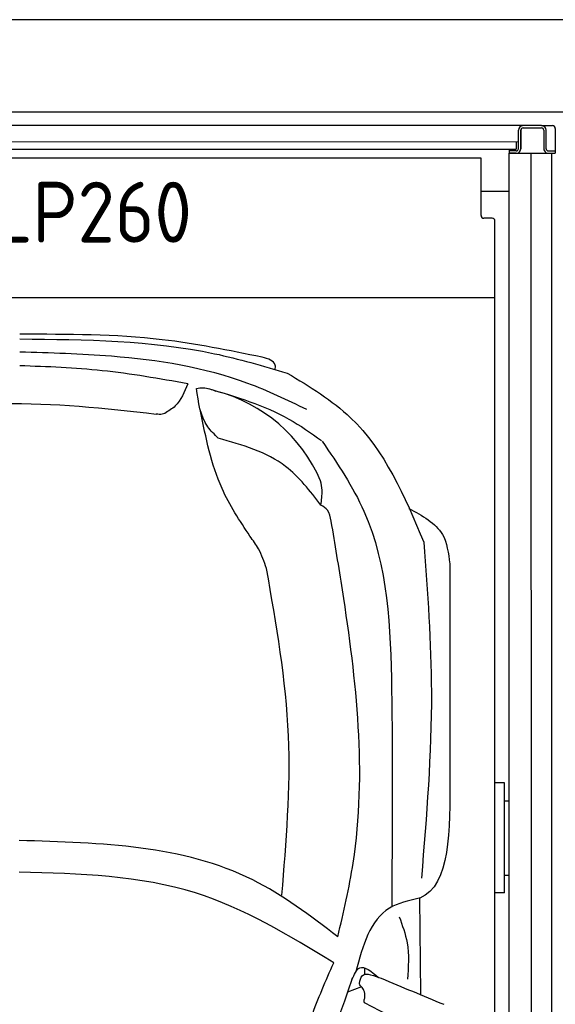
# Model space of a CAD drawing. Header units: millimetres. Extents: x 0 to 9279, y -929 to 5900.
# Tile 8 of 11: x 4739 to 5900, y 3764 to 5900. Entities that reach past the tile are written whole.
import ezdxf

# ---------------------------------------------------------------- set-up
doc = ezdxf.new("R2010")
doc.units = ezdxf.units.MM
for name, color, linetype, lineweight in [('car', 10, 'Continuous', 25), ('Gebäude', 7, 'Continuous', 25), ('Plattform', 7, 'Continuous', 25)]:
    doc.layers.add(name, color=color, linetype=linetype, lineweight=lineweight)
doc.styles.get("Standard").update_dxf_attribs({"font": 'ISOCP.SHX'})

# ---------------------------------------------------------------- blocks, each defined once
blk = doc.blocks.new('Car LP')
at = {"layer": 'car'}
for p, q in [((808.8, 3385.8), (809.2, 3349.8)), ((871.9, 3160.2), (870, 3368.4)), ((750.1, 3201.6), (750.8, 3216.6)), ((743, 3176.1), (713, 3164.6)), ((889.7, 3068.2), (749.7, 3141.4))]:
    blk.add_line(p, q, dxfattribs=at)
for centre, radius, start, end in [((342.8, 4139.7), 339.4, 23.2659, 75.556), ((6559, 1108.2), 6197.2, 160.35517, 164.00603)]:
    blk.add_arc(centre, radius, start, end, dxfattribs=at)
for points, knots in [([(2.2, 4581.6), (144.5, 4580.3), (341.7, 4578.5), (529.7, 4523), (582, 4507.6)], [0, 0, 0, 0, 423.492842, 586.583376, 586.583376, 586.583376, 586.583376]), ([(527.9, 4542), (455.8, 4556.7), (282.6, 4592.1), (105.7, 4591.9), (2.4, 4591.7)], [0, 0, 0, 0, 220.289453, 529.069984, 529.069984, 529.069984, 529.069984]), ([(624.7, 4428.5), (582.5, 4448.8), (449.5, 4512.8), (234.8, 4546.4), (68.2, 4551.3), (2, 4553.3)], [0, 0, 0, 0, 139.94864, 441.700756, 640.652122, 640.652122, 640.652122, 640.652122]), ([(556.1, 4515.2), (556.4, 4518.5), (557.7, 4533.5), (541, 4538.2), (527.9, 4542)], [0, 0, 0, 0, 9.435567, 42.507293, 42.507293, 42.507293, 42.507293]), ([(366.3, 4484.3), (304.7, 4495.3), (184.1, 4516.7), (61.8, 4521.3), (2, 4523.5)], [0, 0, 0, 0, 187.526256, 366.76554, 366.76554, 366.76554, 366.76554]), ([(582, 4507.6), (630.9, 4478.1), (771, 4393.7), (836.2, 4240.3), (878.6, 4140.4)], [0, 0, 0, 0, 168.365537, 481.902364, 481.902364, 481.902364, 481.902364]), ([(366.3, 4484.3), (359.2, 4466.6), (348.6, 4439.9), (324.8, 4425.1), (316.8, 4420.2)], [0, 0, 0, 0, 55.196049, 82.674395, 82.674395, 82.674395, 82.674395]), ([(385.7, 4474.4), (390.4, 4475.1), (404.7, 4477.1), (418.3, 4471.8), (427.5, 4468.4)], [0, 0, 0, 0, 14.118333, 42.779436, 42.779436, 42.779436, 42.779436]), ([(432.5, 4366.6), (424.3, 4374.4), (394.8, 4402.5), (389.5, 4444.3), (385.7, 4474.4)], [0, 0, 0, 0, 33.431605, 120.169321, 120.169321, 120.169321, 120.169321]), ([(411.5, 4473.8), (471.8, 4456), (559.5, 4430.2), (633.5, 4377.6), (656.6, 4361.1)], [0, 0, 0, 0, 186.522722, 271.227686, 271.227686, 271.227686, 271.227686]), ([(-268.2, 4420.2), (-190.8, 4429.6), (-2.3, 4452.4), (186.7, 4431.2), (298, 4418.7)], [0, 0, 0, 0, 233.394315, 567.891299, 567.891299, 567.891299, 567.891299]), ([(501.4, 4153.6), (479.2, 4187.3), (425, 4270), (405.7, 4367.4), (394.3, 4425.1)], [0, 0, 0, 0, 120.003178, 294.215769, 294.215769, 294.215769, 294.215769]), ([(316.8, 4420.2), (314.9, 4419.4), (308.9, 4417), (302.4, 4418), (298, 4418.7)], [0, 0, 0, 0, 6.204097, 19.184756, 19.184756, 19.184756, 19.184756]), ([(655.1, 4221), (631.6, 4251.8), (575.3, 4325.7), (485.1, 4351.5), (432.5, 4366.6)], [0, 0, 0, 0, 113.654972, 272.306786, 272.306786, 272.306786, 272.306786]), ([(658, 4359.8), (691.4, 4310.4), (798.6, 4151.6), (812.1, 3802.4), (809.9, 3529.5), (808.8, 3385.8)], [0, 0, 0, 0, 177.04348, 568.390213, 1003.585748, 1003.585748, 1003.585748, 1003.585748]), ([(655.1, 4221), (656.7, 4231.8), (659.2, 4249.5), (655.9, 4266.9), (654.6, 4273.8)], [0, 0, 0, 0, 32.388359, 53.078266, 53.078266, 53.078266, 53.078266]), ([(677.6, 4186.2), (676, 4194.9), (673.2, 4209.9), (660.5, 4217.7), (655.1, 4221)], [0, 0, 0, 0, 25.07844, 43.102018, 43.102018, 43.102018, 43.102018]), ([(845.9, 4214), (875, 4198.3), (924.9, 4171.6), (931.7, 4116.7), (934.5, 4094)], [0, 0, 0, 0, 92.189033, 157.580383, 157.580383, 157.580383, 157.580383]), ([(691.9, 3284.6), (704.3, 3337.7), (761.7, 3583.8), (726.6, 3892.4), (685.9, 4136.6), (677.6, 4186.2)], [0, 0, 0, 0, 163.260571, 756.222817, 907.439026, 907.439026, 907.439026, 907.439026]), ([(537.2, 4083.6), (532.2, 4098.2), (523.6, 4123.3), (507.9, 4144.6), (501.4, 4153.6)], [0, 0, 0, 0, 45.789849, 78.965923, 78.965923, 78.965923, 78.965923]), ([(878.6, 4140.4), (886.5, 4032), (904.1, 3789.1), (884.2, 3546.3), (873.2, 3411.9)], [0, 0, 0, 0, 325.755723, 729.521316, 729.521316, 729.521316, 729.521316]), ([(570.5, 3374.5), (580.1, 3490), (599.9, 3727.8), (558.5, 3962.8), (537.2, 4083.6)], [0, 0, 0, 0, 346.247999, 712.605591, 712.605591, 712.605591, 712.605591]), ([(691.9, 3284.6), (632.1, 3330.1), (434, 3480.7), (179, 3488.2), (1, 3493.4)], [0, 0, 0, 0, 221.980537, 735.54049, 735.54049, 735.54049, 735.54049]), ([(682.9, 3228.2), (585.7, 3287.3), (376.9, 3414.4), (131.8, 3421.1), (0.9, 3424.8)], [0, 0, 0, 0, 335.657873, 720.766586, 720.766586, 720.766586, 720.766586]), ([(868.1, 3368.1), (845, 3362.9), (768.6, 3345.8), (746.2, 3264.9), (730.6, 3208.4)], [0, 0, 0, 0, 67.724235, 224.331628, 224.331628, 224.331628, 224.331628]), ([(870, 3368.4), (869.7, 3368.3), (869.1, 3368.1), (868.5, 3368.1), (868.1, 3368.1)], [0, 0, 0, 0, 0.715794, 1.895844, 1.895844, 1.895844, 1.895844]), ([(824.9, 3328), (831.7, 3309.3), (847.7, 3265.6), (844.9, 3218.9), (843.2, 3192.2)], [0, 0, 0, 0, 59.065939, 138.389817, 138.389817, 138.389817, 138.389817]), ([(580.4, 2914.9), (596.1, 2980.9), (621.7, 3088.3), (665.9, 3189.3), (682.9, 3228.2)], [0, 0, 0, 0, 203.213347, 330.239533, 330.239533, 330.239533, 330.239533]), ([(722.6, 3191.6), (727.4, 3202.6), (739.7, 3230.3), (764.8, 3208.9), (779.8, 3196)], [0, 0, 0, 0, 30.332599, 75.956206, 75.956206, 75.956206, 75.956206]), ([(739.1, 3183), (740.1, 3189.7), (743.5, 3212.1), (772.6, 3198.9), (785.7, 3194.3)], [0, 0, 0, 0, 17.673761, 59.390654, 59.390654, 59.390654, 59.390654]), ([(743, 3176.1), (741.5, 3177.3), (739.3, 3179.2), (739.1, 3182), (739.1, 3183)], [0, 0, 0, 0, 5.393636, 8.285754, 8.285754, 8.285754, 8.285754]), ([(750.5, 3153.5), (750.4, 3158.7), (750.4, 3167.1), (745, 3173.5), (743, 3176.1)], [0, 0, 0, 0, 14.839685, 24.388973, 24.388973, 24.388973, 24.388973]), ([(749.7, 3141.4), (749.2, 3142.8), (747.9, 3146.9), (750.8, 3150.9), (750.5, 3153.5)], [0, 0, 0, 0, 4.417987, 12.430904, 12.430904, 12.430904, 12.430904])]:
    blk.add_open_spline(points, degree=3, knots=knots, dxfattribs=at)
for points in [[(934.5, 4094), (934.6, 3940.7), (934.7, 3787.4), (934.7, 3634.2)], [(934.7, 3634.2), (935.4, 3515.3), (936, 3396.4), (870, 3368.4)], [(785.7, 3194.3), (831.1, 3175.5), (876.4, 3156.7), (921.8, 3137.9)]]:
    blk.add_open_spline(points, degree=3, dxfattribs=at)
blk = doc.blocks.new('Gebäude_GL550_LP260')
at = {"layer": 'Gebäude'}
for p, q in [((5600, 5900), (-3400, 5900)), ((-3200, 5700), (5400, 5700))]:
    blk.add_line(p, q, dxfattribs=at)
blk = doc.blocks.new('6300_LP260_GL550')
blk.add_line((5815, 5610.1), (5800, 5610.1))
at = {"layer": 'Plattform'}
for p, q in [((5830, 5670.1), (3180, 5670.1)), ((5870, 5670.1), (5830, 5670.1)), ((5830, 5665.1), (5870, 5665.1)), ((5870, 5670.1), (5894, 5670.1)), ((5900, 5664.1), (5900, 5610.1)), ((5820, 5620.1), (5820, 5660.1)), ((5825, 5620.1), (5825, 5660.1)), ((5825, 5660.1), (5825, 5620.1)), ((5875, 5660.1), (5875, 5620.1)), ((5880, 5620.1), (5880, 5660.1)), ((5820, 5634.7), (3782.4, 5633.5)), ((3782.4, 5619), (5815, 5619)), ((5800, 5619), (5800, 5610.1)), ((5815, 5634.5), (5815, 5619)), ((5820, 5634.5), (5820, 5634.5)), ((5739, 5599.5), (3782.4, 5599.5)), ((5739, 5475.2), (5739, 5599.5)), ((5815, 5615.1), (5800, 5615.1)), ((5800, 350.1), (5800, 5610.1)), ((5800, 5610.1), (5900, 5610.1)), ((5848.5, 360.2), (5847.9, 5610.1)), ((5885, 5615.1), (5900, 5615.1)), ((5891.5, 5610.1), (5891.5, 360.1)), ((5800, 5527.1), (5739, 5527.1)), ((5763, 5469.2), (5745, 5469.2)), ((5769, 452.1), (5769, 5463.2)), ((5769, 5463.2), (5769, 5463.2)), ((5769, 5296.2), (3230.9, 5296.2)), ((5790, 4243.9), (5769, 4243.9)), ((5790, 4005.6), (5790, 4243.9)), ((5790, 4204.9), (5800, 4204.9)), ((5790, 4044.1), (5800, 4044.1)), ((5790, 4005.6), (5769, 4005.6))]:
    blk.add_line(p, q, dxfattribs=at)
for centre, radius, start, end in [((5830, 5660.1), 10, 90, 180), ((5830, 5660.1), 10, 90, 180), ((5830, 5660.1), 5, 90, 180), ((5830, 5660.1), 5, 90, 180), ((5870, 5660.1), 10, 0, 90), ((5870, 5660.1), 5, 0, 90), ((5894, 5664.1), 6, 0, 90), ((5815, 5620.1), 5, 270, 0), ((5815, 5620.1), 10, 300.0075, 0), ((5815, 5620.1), 10, 330.0736, 0), ((5885, 5620.1), 10, 180, 209.9264), ((5885, 5620.1), 5, 180, 270), ((5815, 5620.1), 10, 270, 330), ((5885, 5620.1), 10, 210, 270)]:
    blk.add_arc(centre, radius, start, end, dxfattribs=at)
for centre, major_axis in [((5745, 5475.2), (-6, 0)), ((5763, 5463.2), (6, 0))]:
    blk.add_ellipse(centre, major_axis=major_axis, ratio=0.999962, start_param=0, end_param=1.570796, dxfattribs=at)
blk.add_text('6300 LP260', height=132).set_placement((4273.5, 5416.3))

msp = doc.modelspace()

# ---------------------------------------------------------------- block references
for name, p in [('Gebäude_GL550_LP260', (3400, 0)), ('6300_LP260_GL550', (0, 0))]:
    msp.add_blockref(name, p)
at = {"layer": 'car'}
msp.add_blockref('Car LP', (4736.5, 625.61), dxfattribs=at)

doc.saveas('drawing.dxf')
